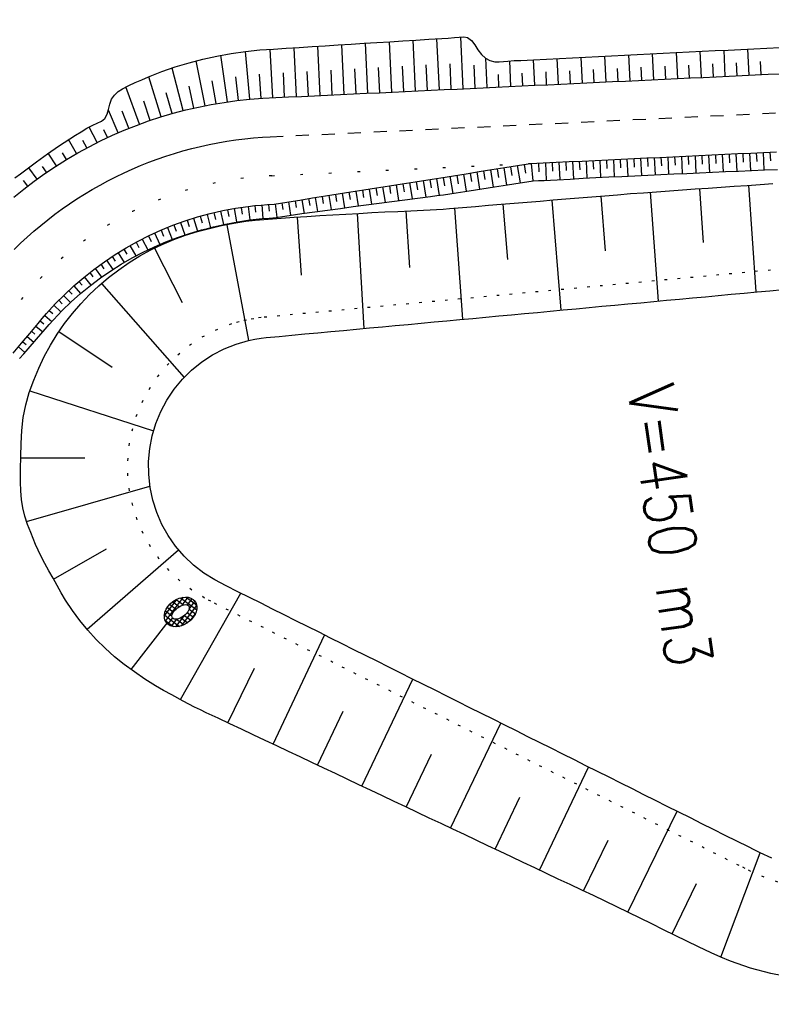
# Model space of a CAD drawing. Extents: x 446457 to 447032, y 444506 to 445688.
# Tile 35 of 43: x 446556 to 446585, y 445551 to 445589. Entities that reach past the tile are written whole.
import ezdxf

# ---------------------------------------------------------------- set-up
doc = ezdxf.new("R2010")
doc.units = 0
doc.header["$LTSCALE"] = 2
doc.header["$MEASUREMENT"] = 0
for name, pattern in [('ACAD_ISO10W100W', [0.5, 0.25, -0.25]), ('AUSGEZOGEN', [0]), ('PUNKTX2', [0.5, 0, -0.5])]:
    doc.linetypes.add(name, pattern=pattern)
doc.layers.get('0').update_dxf_attribs({"linetype": 'AUSGEZOGEN'})
for name, color, linetype in [('Dränagesystem_neu', 15, 'CONTINUOUS'), ('FBR', 8, 'CONTINUOUS'), ('RRB_41-203', 15, 'CONTINUOUS'), ('Zufahrt_Nord_RRB_41-203', 15, 'CONTINUOUS')]:
    doc.layers.add(name, color=color, linetype=linetype)
doc.styles.add('ROMANS', font='romans.shx', dxfattribs={"width": 0.8})

# ---------------------------------------------------------------- blocks, each defined once
blk = doc.blocks.new('*X49')
at = {"color": 0, "linetype": 'ByBlock'}
for p, q in [((-707196, -770835), (-706928, -770568)), ((-706888, -770823), (-707101, -770610)), ((-706924, -770576), (-706986, -770513)), ((-706928, -770568), (-706830, -770469)), ((-706716, -770784), (-706924, -770576)), ((-706858, -770710), (-706646, -770497)), ((-706123, -771164), (-706819, -770469)), ((-706719, -770783), (-706505, -770569)), ((-706597, -770873), (-706387, -770663)), ((-706268, -770807), (-706511, -770564)), ((-706384, -771752), (-707204, -770932)), ((-707197, -771049), (-706858, -770710)), ((-706902, -771022), (-707175, -770749)), ((-707155, -771219), (-706909, -770973)), ((-706505, -770993), (-706289, -770777)), ((-706117, -771383), (-706502, -770997)), ((-706437, -771137), (-706209, -770909)), ((-706404, -771316), (-706148, -771060)), ((-706582, -771766), (-707168, -771180)), ((-707089, -771365), (-706865, -771141)), ((-707005, -771493), (-706791, -771279)), ((-706902, -771603), (-706693, -771393)), ((-706441, -771565), (-706113, -771238)), ((-706163, -771548), (-706404, -771308)), ((-706780, -771692), (-706560, -771472)), ((-706631, -771756), (-706441, -771565)), ((-706252, -771672), (-706464, -771460)), ((-706427, -771764), (-706371, -771708)), ((-706371, -771708), (-706134, -771471))]:
    blk.add_line(p, q, dxfattribs=at)

msp = doc.modelspace()

# ---------------------------------------------------------------- linework, layer by layer
at = {"layer": 'Dränagesystem_neu', "linetype": 'Continuous'}
for major_axis, ratio in [((0.556, 0.411), 0.718145), ((0.314, 0.232), 0.501836)]:
    msp.add_ellipse((446562.647, 445565.792), major_axis=major_axis, ratio=ratio, start_param=0, end_param=6.283185, dxfattribs=at)
at = {"layer": 'FBR'}
msp.add_lwpolyline([(446685.671, 445499.677, 0.000084), (446690.294, 445466.915, 0.000171), (446692.589, 445450.715), (446699.698, 445400.648, -0.000017), (446702.648, 445379.847, -0.000012), (446706.64, 445351.684, -0.000142), (446710.164, 445326.768, 0.000095), (446713.688, 445301.853, 0.000489), (446717.261, 445276.798, -0.000535), (446720.835, 445251.744, -0.000318), (446724.222, 445227.7, 0.000352), (446727.61, 445203.657, 0.000005), (446731.551, 445175.831, 0.000006), (446734.439, 445155.439, 0.000005), (446738.345, 445127.869, 0.000006), (446741.348, 445106.672, 0.000262)], format="xyb", dxfattribs=at)
at = {"layer": 'RRB_41-203', "linetype": 'Continuous'}
for p, q in [((446582.982, 445582.128), (446583.481, 445582.163)), ((446583.481, 445582.163), (446583.98, 445582.198)), ((446583.98, 445582.198), (446584.479, 445582.233)), ((446584.479, 445582.233), (446584.978, 445582.268)), ((446584.528, 445582.236), (446584.822, 445578.123)), ((446584.978, 445582.268), (446585.477, 445582.303)), ((446577.996, 445581.75), (446578.494, 445581.791)), ((446578.494, 445581.791), (446578.993, 445581.832)), ((446578.847, 445581.82), (446579.013, 445579.709)), ((446578.993, 445581.832), (446579.491, 445581.873)), ((446579.491, 445581.873), (446579.99, 445581.912)), ((446579.99, 445581.912), (446580.488, 445581.95)), ((446580.488, 445581.95), (446580.987, 445581.988)), ((446580.742, 445581.969), (446581.057, 445577.772)), ((446580.987, 445581.988), (446581.486, 445582.023)), ((446581.486, 445582.023), (446581.985, 445582.058)), ((446581.985, 445582.058), (446582.484, 445582.093)), ((446582.484, 445582.093), (446582.982, 445582.128)), ((446582.639, 445582.104), (446582.787, 445580.025)), ((446573.012, 445581.341), (446573.511, 445581.382)), ((446573.511, 445581.382), (446574.009, 445581.423)), ((446574.009, 445581.423), (446574.507, 445581.464)), ((446574.507, 445581.464), (446575.006, 445581.505)), ((446575.006, 445581.505), (446575.504, 445581.546)), ((446575.065, 445581.51), (446575.239, 445579.378)), ((446575.504, 445581.546), (446576.003, 445581.587)), ((446576.003, 445581.587), (446576.501, 445581.628)), ((446576.501, 445581.628), (446576.999, 445581.669)), ((446576.953, 445581.665), (446577.299, 445577.422)), ((446576.999, 445581.669), (446577.498, 445581.71)), ((446577.498, 445581.71), (446577.996, 445581.75)), ((446566.519, 445580.968), (446567.018, 445581.005)), ((446567.018, 445581.005), (446567.517, 445581.034)), ((446567.142, 445581.012), (446567.295, 445578.765)), ((446567.517, 445581.034), (446568.017, 445581.064)), ((446568.017, 445581.064), (446568.516, 445581.093)), ((446568.516, 445581.093), (446569.016, 445581.122)), ((446569.016, 445581.122), (446569.515, 445581.152)), ((446569.447, 445581.148), (446569.705, 445576.715)), ((446569.515, 445581.152), (446570.014, 445581.181)), ((446570.014, 445581.181), (446570.514, 445581.206)), ((446570.514, 445581.206), (446571.014, 445581.23)), ((446571.014, 445581.23), (446571.514, 445581.253)), ((446571.324, 445581.244), (446571.465, 445579.068)), ((446571.514, 445581.253), (446572.014, 445581.277)), ((446572.014, 445581.277), (446572.264, 445581.287)), ((446572.264, 445581.287), (446572.514, 445581.301)), ((446572.514, 445581.301), (446572.763, 445581.32)), ((446572.763, 445581.32), (446573.012, 445581.341)), ((446573.199, 445581.357), (446573.506, 445577.069)), ((446563.295, 445580.46), (446564.224, 445580.69)), ((446564.224, 445580.69), (446564.694, 445580.776)), ((446564.427, 445580.717), (446565.265, 445576.254)), ((446564.694, 445580.776), (446565.166, 445580.851)), ((446565.166, 445580.851), (446565.522, 445580.887)), ((446565.522, 445580.887), (446566.021, 445580.927)), ((446566.021, 445580.927), (446566.519, 445580.968)), ((446562.385, 445580.146), (446562.836, 445580.314)), ((446562.836, 445580.314), (446563.295, 445580.46)), ((446561.505, 445579.744), (446561.94, 445579.956)), ((446561.94, 445579.956), (446562.385, 445580.146)), ((446560.663, 445579.257), (446561.078, 445579.511)), ((446561.078, 445579.511), (446561.505, 445579.744)), ((446561.637, 445579.81), (446562.702, 445577.721)), ((446560.26, 445578.98), (446560.663, 445579.257)), ((446559.871, 445578.683), (446560.26, 445578.98)), ((446559.14, 445578.027), (446559.497, 445578.365)), ((446559.497, 445578.365), (446559.871, 445578.683)), ((446559.598, 445578.453), (446562.784, 445574.831)), ((446558.799, 445577.67), (446559.14, 445578.027)), ((446582.87, 445577.941), (446583.368, 445577.987)), ((446583.368, 445577.987), (446583.866, 445578.034)), ((446583.866, 445578.034), (446584.364, 445578.08)), ((446584.364, 445578.08), (446584.862, 445578.126)), ((446584.862, 445578.126), (446585.359, 445578.173)), ((446585.359, 445578.173), (446585.857, 445578.219)), ((446558.477, 445577.295), (446558.799, 445577.67)), ((446578.887, 445577.57), (446579.385, 445577.616)), ((446579.385, 445577.616), (446579.883, 445577.663)), ((446579.883, 445577.663), (446580.381, 445577.709)), ((446580.381, 445577.709), (446580.879, 445577.755)), ((446580.879, 445577.755), (446581.377, 445577.802)), ((446581.377, 445577.802), (446581.874, 445577.848)), ((446581.874, 445577.848), (446582.372, 445577.895)), ((446582.372, 445577.895), (446582.87, 445577.941)), ((446558.174, 445576.903), (446558.477, 445577.295)), ((446574.905, 445577.199), (446575.402, 445577.246)), ((446575.402, 445577.246), (446575.9, 445577.292)), ((446575.9, 445577.292), (446576.398, 445577.338)), ((446576.398, 445577.338), (446576.896, 445577.385)), ((446576.896, 445577.385), (446577.394, 445577.431)), ((446577.394, 445577.431), (446577.892, 445577.477)), ((446577.892, 445577.477), (446578.39, 445577.524)), ((446578.39, 445577.524), (446578.887, 445577.57)), ((446557.892, 445576.495), (446558.174, 445576.903)), ((446570.424, 445576.782), (446570.922, 445576.828)), ((446570.922, 445576.828), (446571.42, 445576.875)), ((446571.42, 445576.875), (446571.918, 445576.921)), ((446571.918, 445576.921), (446572.415, 445576.967)), ((446572.415, 445576.967), (446572.913, 445577.014)), ((446572.913, 445577.014), (446573.411, 445577.06)), ((446573.411, 445577.06), (446573.909, 445577.106)), ((446573.909, 445577.106), (446574.407, 445577.153)), ((446574.407, 445577.153), (446574.905, 445577.199)), ((446557.63, 445576.072), (446557.892, 445576.495)), ((446557.958, 445576.594), (446560.006, 445575.219)), ((446566.441, 445576.411), (446566.939, 445576.457)), ((446566.939, 445576.457), (446567.437, 445576.504)), ((446567.437, 445576.504), (446567.935, 445576.55)), ((446567.935, 445576.55), (446568.433, 445576.597)), ((446568.433, 445576.597), (446568.93, 445576.643)), ((446568.93, 445576.643), (446569.428, 445576.689)), ((446569.428, 445576.689), (446569.926, 445576.736)), ((446569.926, 445576.736), (446570.424, 445576.782)), ((446557.392, 445575.635), (446557.63, 445576.072)), ((446564.321, 445575.93), (446564.785, 445576.116)), ((446564.785, 445576.116), (446565.265, 445576.254)), ((446565.265, 445576.254), (446565.51, 445576.303)), ((446565.51, 445576.303), (446565.757, 445576.344)), ((446565.757, 445576.344), (446565.943, 445576.365)), ((446565.943, 445576.365), (446566.441, 445576.411)), ((446563.46, 445575.425), (446563.878, 445575.699)), ((446563.878, 445575.699), (446564.321, 445575.93)), ((446557.178, 445575.184), (446557.392, 445575.635)), ((446563.071, 445575.111), (446563.46, 445575.425)), ((446556.986, 445574.723), (446557.178, 445575.184)), ((446562.716, 445574.759), (446563.071, 445575.111)), ((446556.816, 445574.252), (446556.986, 445574.723)), ((446562.398, 445574.374), (446562.716, 445574.759)), ((446556.678, 445573.771), (446556.816, 445574.252)), ((446556.835, 445574.308), (446561.605, 445572.778)), ((446562.119, 445573.959), (446562.398, 445574.374)), ((446561.884, 445573.518), (446562.119, 445573.959)), ((446556.583, 445573.28), (446556.678, 445573.771)), ((446561.694, 445573.056), (446561.884, 445573.518)), ((446556.525, 445572.783), (446556.583, 445573.28)), ((446561.551, 445572.577), (446561.694, 445573.056)), ((446556.496, 445572.285), (446556.525, 445572.783)), ((446556.483, 445571.787), (446556.496, 445572.285)), ((446561.456, 445572.086), (446561.551, 445572.577)), ((446561.411, 445571.588), (446561.456, 445572.086)), ((446556.478, 445571.291), (446556.483, 445571.787)), ((446556.482, 445571.726), (446558.951, 445571.734)), ((446561.416, 445571.088), (446561.411, 445571.588)), ((446556.482, 445570.794), (446556.478, 445571.291)), ((446556.492, 445570.461), (446556.482, 445570.794)), ((446561.47, 445570.592), (446561.416, 445571.088)), ((446556.517, 445570.129), (446556.492, 445570.461)), ((446556.714, 445569.273), (446561.464, 445570.639)), ((446561.574, 445570.103), (446561.47, 445570.592)), ((446556.567, 445569.802), (446556.517, 445570.129)), ((446561.727, 445569.627), (446561.574, 445570.103)), ((446556.647, 445569.481), (446556.567, 445569.802)), ((446561.926, 445569.168), (446561.727, 445569.627)), ((446556.752, 445569.165), (446556.647, 445569.481)), ((446556.87, 445568.853), (446556.752, 445569.165)), ((446562.17, 445568.732), (446561.926, 445569.168)), ((446557.057, 445568.396), (446556.87, 445568.853)), ((446562.456, 445568.322), (446562.17, 445568.732)), ((446557.263, 445567.949), (446557.057, 445568.396)), ((446557.75, 445567.057), (446559.789, 445568.218)), ((446559.043, 445565.124), (446562.564, 445568.188)), ((446562.781, 445567.943), (446562.456, 445568.322)), ((446557.413, 445567.66), (446557.263, 445567.949)), ((446563.143, 445567.598), (446562.781, 445567.943)), ((446557.571, 445567.376), (446557.413, 445567.66)), ((446557.731, 445567.092), (446557.571, 445567.376)), ((446563.538, 445567.291), (446563.143, 445567.598)), ((446557.886, 445566.809), (446557.731, 445567.092)), ((446563.961, 445567.025), (446563.538, 445567.291)), ((446564.182, 445566.908), (446563.961, 445567.025)), ((446558.043, 445566.527), (446557.886, 445566.809)), ((446564.405, 445566.797), (446564.182, 445566.908)), ((446564.853, 445566.573), (446564.405, 445566.797)), ((446558.208, 445566.25), (446558.043, 445566.527)), ((446558.475, 445565.848), (446558.208, 445566.25)), ((446562.64, 445562.416), (446564.972, 445566.514)), ((446565.3, 445566.35), (446564.853, 445566.573)), ((446565.747, 445566.126), (446565.3, 445566.35)), ((446558.766, 445565.461), (446558.475, 445565.848)), ((446566.194, 445565.902), (446565.747, 445566.126)), ((446566.642, 445565.679), (446566.194, 445565.902)), ((446559.074, 445565.088), (446558.766, 445565.461)), ((446567.089, 445565.455), (446566.642, 445565.679)), ((446567.536, 445565.232), (446567.089, 445565.455)), ((446559.399, 445564.731), (446559.074, 445565.088)), ((446560.739, 445563.57), (446562.172, 445565.408)), ((446567.983, 445565.008), (446567.536, 445565.232)), ((446559.742, 445564.39), (446559.399, 445564.731)), ((446566.217, 445560.693), (446568.193, 445564.903)), ((446568.43, 445564.784), (446567.983, 445565.008)), ((446568.878, 445564.561), (446568.43, 445564.784)), ((446560.101, 445564.068), (446559.742, 445564.39)), ((446569.325, 445564.337), (446568.878, 445564.561)), ((446569.772, 445564.114), (446569.325, 445564.337)), ((446560.477, 445563.765), (446560.101, 445564.068)), ((446570.219, 445563.89), (446569.772, 445564.114)), ((446560.866, 445563.478), (446560.477, 445563.765)), ((446564.47, 445561.515), (446565.501, 445563.624)), ((446570.666, 445563.666), (446570.219, 445563.89)), ((446571.114, 445563.443), (446570.666, 445563.666)), ((446561.264, 445563.204), (446560.866, 445563.478)), ((446561.673, 445562.947), (446561.264, 445563.204)), ((446569.628, 445559.081), (446571.595, 445563.202)), ((446571.561, 445563.219), (446571.114, 445563.443)), ((446572.008, 445562.996), (446571.561, 445563.219)), ((446561.987, 445562.768), (446561.673, 445562.947)), ((446572.455, 445562.772), (446572.008, 445562.996)), ((446562.305, 445562.596), (446561.987, 445562.768)), ((446562.746, 445562.359), (446562.305, 445562.596)), ((446572.903, 445562.548), (446572.455, 445562.772)), ((446573.35, 445562.325), (446572.903, 445562.548)), ((446562.965, 445562.24), (446562.746, 445562.359)), ((446563.187, 445562.123), (446562.965, 445562.24)), ((446563.411, 445562.013), (446563.187, 445562.123)), ((446573.797, 445562.101), (446573.35, 445562.325)), ((446574.244, 445561.877), (446573.797, 445562.101)), ((446563.637, 445561.906), (446563.411, 445562.013)), ((446564.09, 445561.693), (446563.637, 445561.906)), ((446564.542, 445561.48), (446564.09, 445561.693)), ((446567.923, 445559.887), (446568.908, 445561.97)), ((446574.691, 445561.654), (446574.244, 445561.877)), ((446575.139, 445561.43), (446574.691, 445561.654)), ((446564.995, 445561.268), (446564.542, 445561.48)), ((446573.052, 445557.462), (446574.983, 445561.508)), ((446575.586, 445561.207), (446575.139, 445561.43)), ((446565.448, 445561.055), (446564.995, 445561.268)), ((446565.9, 445560.842), (446565.448, 445561.055)), ((446576.033, 445560.983), (446575.586, 445561.207)), ((446576.48, 445560.759), (446576.033, 445560.983)), ((446566.353, 445560.629), (446565.9, 445560.842)), ((446566.805, 445560.416), (446566.353, 445560.629)), ((446576.927, 445560.536), (446576.48, 445560.759)), ((446577.375, 445560.312), (446576.927, 445560.536)), ((446567.257, 445560.202), (446566.805, 445560.416)), ((446567.709, 445559.988), (446567.257, 445560.202)), ((446571.34, 445558.271), (446572.315, 445560.313)), ((446577.822, 445560.089), (446577.375, 445560.312)), ((446568.161, 445559.774), (446567.709, 445559.988)), ((446568.614, 445559.561), (446568.161, 445559.774)), ((446576.476, 445555.843), (446578.372, 445559.814)), ((446578.269, 445559.865), (446577.822, 445560.089)), ((446578.716, 445559.641), (446578.269, 445559.865)), ((446569.066, 445559.347), (446568.614, 445559.561)), ((446579.164, 445559.418), (446578.716, 445559.641)), ((446579.611, 445559.194), (446579.164, 445559.418)), ((446569.518, 445559.133), (446569.066, 445559.347)), ((446569.97, 445558.919), (446569.518, 445559.133)), ((446580.058, 445558.971), (446579.611, 445559.194)), ((446570.422, 445558.705), (446569.97, 445558.919)), ((446570.874, 445558.492), (446570.422, 445558.705)), ((446574.764, 445556.652), (446575.721, 445558.657)), ((446580.505, 445558.747), (446580.058, 445558.971)), ((446580.952, 445558.523), (446580.505, 445558.747)), ((446571.326, 445558.278), (446570.874, 445558.492)), ((446571.779, 445558.064), (446571.326, 445558.278)), ((446581.4, 445558.3), (446580.952, 445558.523)), ((446581.847, 445558.076), (446581.4, 445558.3)), ((446572.231, 445557.85), (446571.779, 445558.064)), ((446579.878, 445554.226), (446581.779, 445558.11)), ((446582.294, 445557.853), (446581.847, 445558.076)), ((446572.683, 445557.637), (446572.231, 445557.85)), ((446573.135, 445557.423), (446572.683, 445557.637)), ((446582.741, 445557.629), (446582.294, 445557.853)), ((446583.188, 445557.405), (446582.741, 445557.629)), ((446573.587, 445557.209), (446573.135, 445557.423)), ((446574.039, 445556.995), (446573.587, 445557.209)), ((446583.636, 445557.182), (446583.188, 445557.405)), ((446584.083, 445556.958), (446583.636, 445557.182)), ((446574.491, 445556.781), (446574.039, 445556.995)), ((446574.943, 445556.568), (446574.491, 445556.781)), ((446578.176, 445555.04), (446579.127, 445557)), ((446584.53, 445556.735), (446584.083, 445556.958)), ((446584.753, 445556.622), (446584.53, 445556.735)), ((446575.396, 445556.354), (446574.943, 445556.568)), ((446575.848, 445556.14), (446575.396, 445556.354)), ((446583.464, 445552.483), (446584.985, 445556.508)), ((446584.977, 445556.511), (446584.753, 445556.622)), ((446585.434, 445556.308), (446584.977, 445556.511)), ((446576.3, 445555.926), (446575.848, 445556.14)), ((446576.752, 445555.713), (446576.3, 445555.926)), ((446577.204, 445555.499), (446576.752, 445555.713)), ((446577.656, 445555.285), (446577.204, 445555.499)), ((446578.108, 445555.071), (446577.656, 445555.285)), ((446581.596, 445553.381), (446582.525, 445555.327)), ((446578.561, 445554.858), (446578.108, 445555.071)), ((446579.013, 445554.645), (446578.561, 445554.858)), ((446579.465, 445554.43), (446579.013, 445554.645)), ((446579.913, 445554.209), (446579.465, 445554.43)), ((446580.361, 445553.987), (446579.913, 445554.209)), ((446580.81, 445553.766), (446580.361, 445553.987)), ((446581.259, 445553.546), (446580.81, 445553.766)), ((446581.708, 445553.326), (446581.259, 445553.546)), ((446582.157, 445553.107), (446581.708, 445553.326)), ((446582.607, 445552.888), (446582.157, 445553.107)), ((446582.848, 445552.769), (446582.607, 445552.888)), ((446583.091, 445552.652), (446582.848, 445552.769)), ((446583.462, 445552.483), (446583.091, 445552.652)), ((446583.84, 445552.328), (446583.462, 445552.483)), ((446584.609, 445552.061), (446583.84, 445552.328)), ((446585.396, 445551.852), (446584.609, 445552.061)), ((446585.86, 445551.766), (446585.396, 445551.852))]:
    msp.add_line(p, q, dxfattribs=at)
at = {"layer": 'RRB_41-203', "linetype": 'PUNKTX2'}
for p, q in [((446582.298, 445578.691), (446582.796, 445578.737)), ((446582.796, 445578.737), (446583.294, 445578.784)), ((446583.294, 445578.784), (446583.792, 445578.83)), ((446583.792, 445578.83), (446584.29, 445578.877)), ((446584.29, 445578.877), (446584.787, 445578.923)), ((446584.787, 445578.923), (446585.285, 445578.969)), ((446585.285, 445578.969), (446585.783, 445579.016)), ((446578.315, 445578.32), (446578.813, 445578.367)), ((446578.813, 445578.367), (446579.311, 445578.413)), ((446579.311, 445578.413), (446579.809, 445578.459)), ((446579.809, 445578.459), (446580.307, 445578.506)), ((446580.307, 445578.506), (446580.805, 445578.552)), ((446580.805, 445578.552), (446581.302, 445578.598)), ((446581.302, 445578.598), (446581.8, 445578.645)), ((446581.8, 445578.645), (446582.298, 445578.691)), ((446574.333, 445577.949), (446574.83, 445577.996)), ((446574.83, 445577.996), (446575.328, 445578.042)), ((446575.328, 445578.042), (446575.826, 445578.088)), ((446575.826, 445578.088), (446576.324, 445578.135)), ((446576.324, 445578.135), (446576.822, 445578.181)), ((446576.822, 445578.181), (446577.32, 445578.228)), ((446577.32, 445578.228), (446577.818, 445578.274)), ((446577.818, 445578.274), (446578.315, 445578.32)), ((446570.35, 445577.579), (446570.848, 445577.625)), ((446570.848, 445577.625), (446571.346, 445577.671)), ((446571.346, 445577.671), (446571.843, 445577.718)), ((446571.843, 445577.718), (446572.341, 445577.764)), ((446572.341, 445577.764), (446572.839, 445577.81)), ((446572.839, 445577.81), (446573.337, 445577.857)), ((446573.337, 445577.857), (446573.835, 445577.903)), ((446573.835, 445577.903), (446574.333, 445577.949)), ((446565.869, 445577.161), (446566.367, 445577.208)), ((446566.367, 445577.208), (446566.865, 445577.254)), ((446566.865, 445577.254), (446567.363, 445577.3)), ((446567.363, 445577.3), (446567.861, 445577.347)), ((446567.861, 445577.347), (446568.358, 445577.393)), ((446568.358, 445577.393), (446568.856, 445577.439)), ((446568.856, 445577.439), (446569.354, 445577.486)), ((446569.354, 445577.486), (446569.852, 445577.532)), ((446569.852, 445577.532), (446570.35, 445577.579)), ((446563.987, 445576.657), (446564.525, 445576.873)), ((446564.525, 445576.873), (446564.802, 445576.96)), ((446564.802, 445576.96), (446565.082, 445577.033)), ((446565.082, 445577.033), (446565.367, 445577.09)), ((446565.367, 445577.09), (446565.653, 445577.137)), ((446565.653, 445577.137), (446565.869, 445577.161)), ((446563.473, 445576.389), (446563.987, 445576.657)), ((446562.537, 445575.707), (446562.988, 445576.071)), ((446562.988, 445576.071), (446563.473, 445576.389)), ((446562.125, 445575.299), (446562.537, 445575.707)), ((446561.756, 445574.852), (446562.125, 445575.299)), ((446561.433, 445574.37), (446561.756, 445574.852)), ((446561.16, 445573.859), (446561.433, 445574.37)), ((446560.94, 445573.323), (446561.16, 445573.859)), ((446560.774, 445572.767), (446560.94, 445573.323)), ((446560.664, 445572.198), (446560.774, 445572.767)), ((446560.612, 445571.62), (446560.664, 445572.198)), ((446560.617, 445571.041), (446560.612, 445571.62)), ((446560.681, 445570.464), (446560.617, 445571.041)), ((446560.801, 445569.897), (446560.681, 445570.464)), ((446560.978, 445569.345), (446560.801, 445569.897)), ((446561.209, 445568.813), (446560.978, 445569.345)), ((446561.492, 445568.307), (446561.209, 445568.813)), ((446561.824, 445567.832), (446561.492, 445568.307)), ((446562.201, 445567.392), (446561.824, 445567.832)), ((446562.621, 445566.992), (446562.201, 445567.392)), ((446563.079, 445566.636), (446562.621, 445566.992)), ((446563.57, 445566.328), (446563.079, 445566.636)), ((446563.807, 445566.202), (446563.57, 445566.328)), ((446564.048, 445566.081), (446563.807, 445566.202)), ((446564.495, 445565.858), (446564.048, 445566.081)), ((446564.942, 445565.634), (446564.495, 445565.858)), ((446565.389, 445565.41), (446564.942, 445565.634)), ((446565.837, 445565.187), (446565.389, 445565.41)), ((446566.284, 445564.963), (446565.837, 445565.187)), ((446566.731, 445564.74), (446566.284, 445564.963)), ((446567.178, 445564.516), (446566.731, 445564.74)), ((446567.625, 445564.292), (446567.178, 445564.516)), ((446568.073, 445564.069), (446567.625, 445564.292)), ((446568.52, 445563.845), (446568.073, 445564.069)), ((446568.967, 445563.622), (446568.52, 445563.845)), ((446569.414, 445563.398), (446568.967, 445563.622)), ((446569.861, 445563.174), (446569.414, 445563.398)), ((446570.309, 445562.951), (446569.861, 445563.174)), ((446570.756, 445562.727), (446570.309, 445562.951)), ((446571.203, 445562.504), (446570.756, 445562.727)), ((446571.65, 445562.28), (446571.203, 445562.504)), ((446572.098, 445562.056), (446571.65, 445562.28)), ((446572.545, 445561.833), (446572.098, 445562.056)), ((446572.992, 445561.609), (446572.545, 445561.833)), ((446573.439, 445561.386), (446572.992, 445561.609)), ((446573.886, 445561.162), (446573.439, 445561.386)), ((446574.334, 445560.938), (446573.886, 445561.162)), ((446574.781, 445560.715), (446574.334, 445560.938)), ((446575.228, 445560.491), (446574.781, 445560.715)), ((446575.675, 445560.268), (446575.228, 445560.491)), ((446576.122, 445560.044), (446575.675, 445560.268)), ((446576.57, 445559.82), (446576.122, 445560.044)), ((446577.017, 445559.597), (446576.57, 445559.82)), ((446577.464, 445559.373), (446577.017, 445559.597)), ((446577.911, 445559.149), (446577.464, 445559.373)), ((446578.359, 445558.926), (446577.911, 445559.149)), ((446578.806, 445558.702), (446578.359, 445558.926)), ((446579.253, 445558.479), (446578.806, 445558.702)), ((446579.7, 445558.255), (446579.253, 445558.479)), ((446580.147, 445558.031), (446579.7, 445558.255)), ((446580.595, 445557.808), (446580.147, 445558.031)), ((446581.042, 445557.584), (446580.595, 445557.808)), ((446581.489, 445557.361), (446581.042, 445557.584)), ((446581.936, 445557.137), (446581.489, 445557.361)), ((446582.383, 445556.913), (446581.936, 445557.137)), ((446582.831, 445556.69), (446582.383, 445556.913)), ((446583.278, 445556.466), (446582.831, 445556.69)), ((446583.725, 445556.243), (446583.278, 445556.466)), ((446584.172, 445556.019), (446583.725, 445556.243)), ((446584.399, 445555.905), (446584.172, 445556.019)), ((446584.626, 445555.792), (446584.399, 445555.905)), ((446585.137, 445555.566), (446584.626, 445555.792)), ((446585.663, 445555.377), (446585.137, 445555.566))]:
    msp.add_line(p, q, dxfattribs=at)
at = {"layer": 'Zufahrt_Nord_RRB_41-203', "linetype": 'Continuous'}
for p, q in [((446571.213, 445587.8), (446571.712, 445587.832)), ((446571.712, 445587.832), (446572.211, 445587.863)), ((446572.211, 445587.863), (446572.462, 445587.88)), ((446572.462, 445587.88), (446572.71, 445587.895)), ((446572.621, 445585.913), (446572.527, 445587.884)), ((446572.71, 445587.895), (446572.956, 445587.906)), ((446572.956, 445587.906), (446573.209, 445587.926)), ((446573.209, 445587.926), (446573.386, 445587.948)), ((446573.386, 445587.948), (446573.557, 445587.957)), ((446573.54, 445585.956), (446573.444, 445587.953)), ((446573.557, 445587.957), (446573.71, 445587.93)), ((446573.71, 445587.93), (446573.864, 445587.82)), ((446565.7, 445587.45), (446565.961, 445587.469)), ((446565.961, 445587.469), (446566.222, 445587.486)), ((446566.2, 445585.609), (446566.098, 445587.478)), ((446566.222, 445587.486), (446566.721, 445587.517)), ((446566.721, 445587.517), (446567.221, 445587.549)), ((446567.112, 445585.652), (446567.022, 445587.536)), ((446567.221, 445587.549), (446567.72, 445587.58)), ((446567.72, 445587.58), (446568.219, 445587.612)), ((446568.03, 445585.696), (446567.939, 445587.594)), ((446568.219, 445587.612), (446568.718, 445587.643)), ((446568.718, 445587.643), (446569.217, 445587.674)), ((446568.948, 445585.739), (446568.857, 445587.652)), ((446569.217, 445587.674), (446569.716, 445587.706)), ((446569.716, 445587.706), (446570.215, 445587.737)), ((446569.867, 445585.783), (446569.774, 445587.71)), ((446570.215, 445587.737), (446570.714, 445587.769)), ((446570.785, 445585.826), (446570.692, 445587.767)), ((446570.714, 445587.769), (446571.213, 445587.8)), ((446571.703, 445585.87), (446571.609, 445587.825)), ((446573.864, 445587.82), (446573.989, 445587.65)), ((446573.989, 445587.65), (446574.107, 445587.455)), ((446574.107, 445587.455), (446574.242, 445587.271)), ((446583.744, 445587.448), (446584.243, 445587.473)), ((446584.243, 445587.473), (446584.742, 445587.499)), ((446584.559, 445586.478), (446584.51, 445587.487)), ((446584.742, 445587.499), (446585.242, 445587.524)), ((446585.242, 445587.524), (446585.741, 445587.549)), ((446562.971, 445586.956), (446563.507, 445587.097)), ((446563.507, 445587.097), (446564.049, 445587.217)), ((446564.049, 445587.217), (446564.595, 445587.316)), ((446564.45, 445585.45), (446564.193, 445587.244)), ((446564.595, 445587.316), (446565.146, 445587.394)), ((446565.146, 445587.394), (446565.7, 445587.45)), ((446565.314, 445585.552), (446565.151, 445587.394)), ((446574.242, 445587.271), (446574.393, 445587.137)), ((446574.393, 445587.137), (446574.567, 445587.046)), ((446574.458, 445586), (446574.404, 445587.132)), ((446576.253, 445587.071), (446576.753, 445587.096)), ((446576.753, 445587.096), (446577.252, 445587.121)), ((446577.213, 445586.13), (446577.165, 445587.117)), ((446577.252, 445587.121), (446577.751, 445587.146)), ((446577.751, 445587.146), (446578.251, 445587.172)), ((446578.131, 445586.174), (446578.083, 445587.163)), ((446578.251, 445587.172), (446578.75, 445587.197)), ((446578.75, 445587.197), (446579.249, 445587.222)), ((446579.049, 445586.217), (446579.002, 445587.209)), ((446579.249, 445587.222), (446579.749, 445587.247)), ((446579.749, 445587.247), (446580.248, 445587.272)), ((446579.967, 445586.261), (446579.92, 445587.256)), ((446580.248, 445587.272), (446580.748, 445587.297)), ((446580.748, 445587.297), (446581.247, 445587.322)), ((446580.886, 445586.304), (446580.838, 445587.302)), ((446581.247, 445587.322), (446581.746, 445587.348)), ((446581.746, 445587.348), (446582.246, 445587.373)), ((446581.804, 445586.348), (446581.756, 445587.348)), ((446582.246, 445587.373), (446582.745, 445587.398)), ((446582.722, 445586.391), (446582.674, 445587.394)), ((446582.745, 445587.398), (446583.244, 445587.423)), ((446583.244, 445587.423), (446583.744, 445587.448)), ((446583.64, 445586.435), (446583.592, 445587.441)), ((446561.919, 445586.614), (446562.441, 445586.795)), ((446562.74, 445585.111), (446562.32, 445586.754)), ((446562.441, 445586.795), (446562.971, 445586.956)), ((446563.589, 445585.303), (446563.25, 445587.032)), ((446569.407, 445585.761), (446569.362, 445586.721)), ((446570.326, 445585.804), (446570.279, 445586.771)), ((446571.244, 445585.848), (446571.197, 445586.822)), ((446572.162, 445585.891), (446572.115, 445586.873)), ((446573.08, 445585.935), (446573.033, 445586.921)), ((446573.999, 445585.978), (446573.956, 445586.869)), ((446574.567, 445587.046), (446574.755, 445586.998)), ((446574.755, 445586.998), (446574.92, 445586.991)), ((446574.92, 445586.991), (446575.087, 445587.004)), ((446575.087, 445587.004), (446575.254, 445587.023)), ((446575.254, 445587.023), (446575.504, 445587.038)), ((446575.376, 445586.043), (446575.329, 445587.029)), ((446575.504, 445587.038), (446575.754, 445587.046)), ((446575.754, 445587.046), (446576.003, 445587.057)), ((446576.003, 445587.057), (446576.253, 445587.071)), ((446576.294, 445586.087), (446576.247, 445587.071)), ((446579.508, 445586.239), (446579.484, 445586.736)), ((446580.426, 445586.282), (446580.403, 445586.781)), ((446581.345, 445586.326), (446581.321, 445586.825)), ((446582.263, 445586.369), (446582.239, 445586.87)), ((446583.181, 445586.413), (446583.157, 445586.915)), ((446584.099, 445586.456), (446584.075, 445586.96)), ((446585.018, 445586.5), (446584.994, 445587.005)), ((446561.152, 445586.305), (446561.405, 445586.414)), ((446561.405, 445586.414), (446561.919, 445586.614)), ((446561.895, 445584.872), (446561.417, 445586.419)), ((446564.88, 445585.506), (446564.776, 445586.417)), ((446565.753, 445585.585), (446565.69, 445586.515)), ((446566.653, 445585.63), (446566.608, 445586.569)), ((446567.571, 445585.674), (446567.526, 445586.619)), ((446568.489, 445585.717), (446568.444, 445586.67)), ((446574.917, 445586.022), (446574.894, 445586.506)), ((446575.835, 445586.065), (446575.812, 445586.556)), ((446576.753, 445586.109), (446576.73, 445586.601)), ((446577.672, 445586.152), (446577.648, 445586.646)), ((446578.59, 445586.195), (446578.566, 445586.691)), ((446580.795, 445586.3), (446581.294, 445586.323)), ((446581.294, 445586.323), (446581.794, 445586.347)), ((446581.794, 445586.347), (446582.293, 445586.371)), ((446582.293, 445586.371), (446582.792, 445586.394)), ((446582.792, 445586.394), (446583.292, 445586.418)), ((446583.292, 445586.418), (446583.791, 445586.442)), ((446583.791, 445586.442), (446584.291, 445586.465)), ((446584.291, 445586.465), (446584.79, 445586.489)), ((446584.79, 445586.489), (446585.29, 445586.513)), ((446585.29, 445586.513), (446585.789, 445586.536)), ((446560.239, 445585.845), (446560.405, 445585.957)), ((446560.405, 445585.957), (446560.649, 445586.084)), ((446561.066, 445584.589), (446560.533, 445586.027)), ((446560.649, 445586.084), (446560.9, 445586.194)), ((446560.9, 445586.194), (446561.152, 445586.305)), ((446563.162, 445585.212), (446562.973, 445586.057)), ((446564.02, 445585.382), (446563.869, 445586.264)), ((446572.804, 445585.922), (446573.303, 445585.945)), ((446573.303, 445585.945), (446573.803, 445585.969)), ((446573.803, 445585.969), (446574.302, 445585.993)), ((446574.302, 445585.993), (446574.801, 445586.016)), ((446574.801, 445586.016), (446575.301, 445586.04)), ((446575.301, 445586.04), (446575.8, 445586.063)), ((446575.8, 445586.063), (446576.3, 445586.087)), ((446576.3, 445586.087), (446576.799, 445586.111)), ((446576.799, 445586.111), (446577.299, 445586.134)), ((446577.299, 445586.134), (446577.798, 445586.158)), ((446577.798, 445586.158), (446578.298, 445586.182)), ((446578.298, 445586.182), (446578.797, 445586.205)), ((446578.797, 445586.205), (446579.296, 445586.229)), ((446579.296, 445586.229), (446579.796, 445586.253)), ((446579.796, 445586.253), (446580.295, 445586.276)), ((446580.295, 445586.276), (446580.795, 445586.3)), ((446559.983, 445585.549), (446560.093, 445585.711)), ((446560.093, 445585.711), (446560.239, 445585.845)), ((446562.317, 445584.997), (446562.091, 445585.796)), ((446565.313, 445585.552), (446565.812, 445585.589)), ((446565.812, 445585.589), (446566.311, 445585.614)), ((446566.311, 445585.614), (446566.81, 445585.638)), ((446566.81, 445585.638), (446567.31, 445585.662)), ((446567.31, 445585.662), (446567.809, 445585.685)), ((446567.809, 445585.685), (446568.309, 445585.709)), ((446568.309, 445585.709), (446568.808, 445585.733)), ((446568.808, 445585.733), (446569.308, 445585.756)), ((446569.308, 445585.756), (446569.807, 445585.78)), ((446569.807, 445585.78), (446570.306, 445585.803)), ((446570.306, 445585.803), (446570.806, 445585.827)), ((446570.806, 445585.827), (446571.305, 445585.851)), ((446571.305, 445585.851), (446571.805, 445585.874)), ((446571.805, 445585.874), (446572.304, 445585.898)), ((446572.304, 445585.898), (446572.804, 445585.922)), ((446559.87, 445585.16), (446559.916, 445585.359)), ((446559.916, 445585.359), (446559.983, 445585.549)), ((446561.477, 445584.735), (446561.226, 445585.481)), ((446562.85, 445585.139), (446563.337, 445585.251)), ((446563.337, 445585.251), (446563.827, 445585.349)), ((446563.827, 445585.349), (446564.32, 445585.431)), ((446564.32, 445585.431), (446564.816, 445585.499)), ((446564.816, 445585.499), (446565.313, 445585.552)), ((446559.596, 445584.707), (446559.725, 445584.811)), ((446559.725, 445584.811), (446559.816, 445584.97)), ((446559.816, 445584.97), (446559.87, 445585.16)), ((446560.245, 445584.26), (446559.863, 445585.133)), ((446560.658, 445584.432), (446560.391, 445585.087)), ((446561.412, 445584.714), (446561.887, 445584.87)), ((446561.887, 445584.87), (446562.366, 445585.012)), ((446562.366, 445585.012), (446562.85, 445585.139)), ((446558.817, 445584.296), (446559.037, 445584.43)), ((446559.037, 445584.43), (446559.27, 445584.554)), ((446559.428, 445583.879), (446559.128, 445584.481)), ((446559.27, 445584.554), (446559.437, 445584.627)), ((446559.437, 445584.627), (446559.596, 445584.707)), ((446560.477, 445584.358), (446560.942, 445584.543)), ((446560.942, 445584.543), (446561.412, 445584.714)), ((446558.373, 445584.026), (446558.596, 445584.162)), ((446558.596, 445584.162), (446558.817, 445584.296)), ((446559.566, 445583.947), (446560.018, 445584.16)), ((446559.834, 445584.075), (446559.692, 445584.378)), ((446560.018, 445584.16), (446560.477, 445584.358)), ((446557.513, 445583.446), (446557.939, 445583.742)), ((446557.939, 445583.742), (446558.373, 445584.026)), ((446558.635, 445583.455), (446558.323, 445583.994)), ((446558.681, 445583.482), (446559.12, 445583.721)), ((446559.029, 445583.672), (446558.876, 445583.956)), ((446559.12, 445583.721), (446559.566, 445583.947)), ((446557.098, 445583.137), (446557.513, 445583.446)), ((446557.861, 445582.986), (446557.549, 445583.471)), ((446558.245, 445583.226), (446558.089, 445583.482)), ((446558.249, 445583.229), (446558.681, 445583.482)), ((446580.122, 445583.265), (446580.621, 445583.288)), ((446580.621, 445583.288), (446581.121, 445583.312)), ((446580.637, 445583.289), (446580.653, 445582.958)), ((446580.899, 445583.301), (446580.931, 445582.639)), ((446581.121, 445583.312), (446581.62, 445583.336)), ((446581.161, 445583.314), (446581.178, 445582.983)), ((446581.424, 445583.326), (446581.456, 445582.664)), ((446581.62, 445583.336), (446582.12, 445583.359)), ((446581.686, 445583.339), (446581.702, 445583.008)), ((446581.948, 445583.351), (446581.981, 445582.688)), ((446582.12, 445583.359), (446582.619, 445583.383)), ((446582.211, 445583.363), (446582.227, 445583.031)), ((446582.473, 445583.376), (446582.506, 445582.711)), ((446582.619, 445583.383), (446583.119, 445583.406)), ((446582.736, 445583.388), (446582.752, 445583.055)), ((446582.998, 445583.401), (446583.031, 445582.733)), ((446583.119, 445583.406), (446583.618, 445583.43)), ((446583.26, 445583.413), (446583.277, 445583.079)), ((446583.523, 445583.426), (446583.555, 445582.756)), ((446583.618, 445583.43), (446584.117, 445583.454)), ((446583.785, 445583.438), (446583.801, 445583.103)), ((446584.047, 445583.45), (446584.08, 445582.779)), ((446584.117, 445583.454), (446584.617, 445583.477)), ((446584.31, 445583.463), (446584.326, 445583.126)), ((446584.572, 445583.475), (446584.605, 445582.802)), ((446584.617, 445583.477), (446585.116, 445583.501)), ((446584.834, 445583.488), (446584.851, 445583.15)), ((446585.097, 445583.5), (446585.13, 445582.824)), ((446585.116, 445583.501), (446585.616, 445583.525)), ((446585.359, 445583.512), (446585.376, 445583.174)), ((446556.685, 445582.826), (446556.892, 445582.981)), ((446557.115, 445582.475), (446556.8, 445582.911)), ((446556.892, 445582.981), (446557.098, 445583.137)), ((446557.484, 445582.735), (446557.328, 445582.965)), ((446557.411, 445582.685), (446557.826, 445582.963)), ((446557.826, 445582.963), (446558.249, 445583.229)), ((446574.645, 445582.838), (446575.139, 445582.916)), ((446575.104, 445582.911), (446575.208, 445582.245)), ((446575.139, 445582.916), (446575.386, 445582.954)), ((446575.362, 445582.951), (446575.416, 445582.617)), ((446575.386, 445582.954), (446575.633, 445582.994)), ((446575.62, 445582.992), (446575.73, 445582.325)), ((446575.633, 445582.994), (446575.879, 445583.038)), ((446575.879, 445583.038), (446576.127, 445583.073)), ((446575.886, 445583.039), (446575.934, 445582.704)), ((446576.127, 445583.073), (446576.376, 445583.09)), ((446576.161, 445583.076), (446576.225, 445582.403)), ((446576.376, 445583.09), (446576.626, 445583.099)), ((446576.438, 445583.093), (446576.455, 445582.756)), ((446576.626, 445583.099), (446576.876, 445583.11)), ((446576.704, 445583.102), (446576.731, 445582.428)), ((446576.876, 445583.11), (446577.125, 445583.123)), ((446576.965, 445583.115), (446576.98, 445582.778)), ((446577.125, 445583.123), (446577.625, 445583.146)), ((446577.226, 445583.128), (446577.259, 445582.456)), ((446577.488, 445583.14), (446577.505, 445582.805)), ((446577.625, 445583.146), (446578.124, 445583.17)), ((446577.751, 445583.152), (446577.783, 445582.484)), ((446578.013, 445583.165), (446578.029, 445582.831)), ((446578.124, 445583.17), (446578.624, 445583.194)), ((446578.275, 445583.177), (446578.308, 445582.511)), ((446578.538, 445583.19), (446578.554, 445582.857)), ((446578.624, 445583.194), (446579.123, 445583.217)), ((446578.8, 445583.202), (446578.833, 445582.538)), ((446579.062, 445583.214), (446579.079, 445582.883)), ((446579.123, 445583.217), (446579.623, 445583.241)), ((446579.325, 445583.227), (446579.357, 445582.565)), ((446579.587, 445583.239), (446579.603, 445582.908)), ((446579.623, 445583.241), (446580.122, 445583.265)), ((446579.85, 445583.252), (446579.882, 445582.589)), ((446580.112, 445583.264), (446580.128, 445582.933)), ((446580.374, 445583.277), (446580.407, 445582.614)), ((446556.263, 445582.528), (446556.474, 445582.677)), ((446556.474, 445582.677), (446556.685, 445582.826)), ((446557.004, 445582.394), (446557.411, 445582.685)), ((446572.176, 445582.448), (446572.67, 445582.526)), ((446572.67, 445582.526), (446573.164, 445582.604)), ((446572.768, 445582.541), (446572.821, 445582.213)), ((446573.027, 445582.582), (446573.133, 445581.924)), ((446573.164, 445582.604), (446573.657, 445582.682)), ((446573.287, 445582.623), (446573.339, 445582.294)), ((446573.546, 445582.664), (446573.652, 445582.005)), ((446573.657, 445582.682), (446574.151, 445582.76)), ((446573.806, 445582.706), (446573.858, 445582.375)), ((446574.065, 445582.747), (446574.171, 445582.085)), ((446574.151, 445582.76), (446574.645, 445582.838)), ((446574.324, 445582.787), (446574.378, 445582.456)), ((446574.584, 445582.829), (446574.69, 445582.165)), ((446574.843, 445582.87), (446574.896, 445582.538)), ((446578.156, 445582.503), (446578.655, 445582.529)), ((446578.655, 445582.529), (446579.154, 445582.555)), ((446579.154, 445582.555), (446579.654, 445582.579)), ((446579.654, 445582.579), (446580.153, 445582.602)), ((446580.153, 445582.602), (446580.653, 445582.626)), ((446580.653, 445582.626), (446581.152, 445582.65)), ((446581.152, 445582.65), (446581.652, 445582.674)), ((446581.652, 445582.674), (446582.151, 445582.695)), ((446582.151, 445582.695), (446582.651, 445582.717)), ((446582.651, 445582.717), (446583.15, 445582.739)), ((446583.15, 445582.739), (446583.65, 445582.76)), ((446583.65, 445582.76), (446584.149, 445582.782)), ((446584.149, 445582.782), (446584.649, 445582.803)), ((446584.649, 445582.803), (446585.148, 445582.825)), ((446585.148, 445582.825), (446585.648, 445582.847)), ((446556.754, 445582.205), (446556.586, 445582.422)), ((446556.606, 445582.091), (446557.004, 445582.394)), ((446570.2, 445582.135), (446570.694, 445582.213)), ((446570.433, 445582.172), (446570.528, 445581.579)), ((446570.692, 445582.213), (446570.74, 445581.913)), ((446570.694, 445582.213), (446571.188, 445582.292)), ((446570.952, 445582.254), (446571.049, 445581.647)), ((446571.188, 445582.292), (446571.682, 445582.37)), ((446571.211, 445582.295), (446571.261, 445581.988)), ((446571.471, 445582.336), (446571.57, 445581.714)), ((446571.682, 445582.37), (446572.176, 445582.448)), ((446571.73, 445582.377), (446571.781, 445582.062)), ((446571.99, 445582.418), (446572.092, 445581.781)), ((446572.249, 445582.459), (446572.301, 445582.137)), ((446572.508, 445582.5), (446572.613, 445581.847)), ((446574.256, 445582.098), (446574.75, 445582.174)), ((446574.75, 445582.174), (446575.244, 445582.251)), ((446575.244, 445582.251), (446575.492, 445582.287)), ((446575.492, 445582.287), (446575.738, 445582.327)), ((446575.738, 445582.327), (446575.985, 445582.37)), ((446575.985, 445582.37), (446576.233, 445582.404)), ((446576.233, 445582.404), (446576.445, 445582.417)), ((446576.445, 445582.417), (446576.658, 445582.425)), ((446576.658, 445582.425), (446576.908, 445582.437)), ((446576.908, 445582.437), (446577.157, 445582.451)), ((446577.157, 445582.451), (446577.656, 445582.477)), ((446577.656, 445582.477), (446578.156, 445582.503)), ((446556.218, 445581.776), (446556.606, 445582.091)), ((446567.731, 445581.745), (446568.225, 445581.823)), ((446567.839, 445581.762), (446567.925, 445581.224)), ((446568.098, 445581.803), (446568.142, 445581.531)), ((446568.225, 445581.823), (446568.719, 445581.901)), ((446568.358, 445581.844), (446568.445, 445581.296)), ((446568.617, 445581.885), (446568.661, 445581.608)), ((446568.719, 445581.901), (446569.213, 445581.979)), ((446568.876, 445581.926), (446568.966, 445581.367)), ((446569.136, 445581.967), (446569.181, 445581.685)), ((446569.213, 445581.979), (446569.707, 445582.057)), ((446569.395, 445582.008), (446569.487, 445581.438)), ((446569.655, 445582.049), (446569.701, 445581.761)), ((446569.707, 445582.057), (446570.2, 445582.135)), ((446569.914, 445582.09), (446570.007, 445581.509)), ((446570.174, 445582.131), (446570.221, 445581.838)), ((446571.781, 445581.741), (446572.278, 445581.805)), ((446572.278, 445581.805), (446572.526, 445581.836)), ((446572.526, 445581.836), (446572.774, 445581.869)), ((446572.774, 445581.869), (446573.021, 445581.906)), ((446573.021, 445581.906), (446573.268, 445581.945)), ((446573.268, 445581.945), (446573.762, 445582.022)), ((446573.762, 445582.022), (446574.256, 445582.098)), ((446564.759, 445581.35), (446565.254, 445581.422)), ((446564.978, 445581.384), (446565.018, 445581.124)), ((446565.245, 445581.421), (446565.312, 445580.902)), ((446565.254, 445581.422), (446565.502, 445581.452)), ((446565.502, 445581.452), (446565.751, 445581.474)), ((446565.512, 445581.453), (446565.539, 445581.193)), ((446565.751, 445581.474), (446566.001, 445581.49)), ((446565.78, 445581.476), (446565.821, 445580.958)), ((446566.001, 445581.49), (446566.249, 445581.51)), ((446566.04, 445581.493), (446566.062, 445581.234)), ((446566.249, 445581.51), (446566.497, 445581.546)), ((446566.293, 445581.516), (446566.354, 445581.001)), ((446566.497, 445581.546), (446566.743, 445581.589)), ((446566.544, 445581.554), (446566.583, 445581.297)), ((446566.743, 445581.589), (446566.99, 445581.629)), ((446566.801, 445581.598), (446566.884, 445581.083)), ((446566.99, 445581.629), (446567.237, 445581.667)), ((446567.061, 445581.64), (446567.102, 445581.379)), ((446567.237, 445581.667), (446567.731, 445581.745)), ((446567.321, 445581.68), (446567.403, 445581.153)), ((446567.579, 445581.721), (446567.622, 445581.455)), ((446568.807, 445581.345), (446569.302, 445581.413)), ((446569.302, 445581.413), (446569.798, 445581.481)), ((446569.798, 445581.481), (446570.293, 445581.548)), ((446570.293, 445581.548), (446570.789, 445581.613)), ((446570.789, 445581.613), (446571.285, 445581.677)), ((446571.285, 445581.677), (446571.781, 445581.741)), ((446562.821, 445580.863), (446563.298, 445581.014)), ((446563.298, 445581.014), (446563.78, 445581.145)), ((446563.407, 445581.044), (446563.479, 445580.792)), ((446563.666, 445581.115), (446563.8, 445580.601)), ((446563.78, 445581.145), (446564.268, 445581.257)), ((446563.926, 445581.18), (446563.988, 445580.921)), ((446564.188, 445581.24), (446564.3, 445580.721)), ((446564.268, 445581.257), (446564.759, 445581.35)), ((446564.45, 445581.293), (446564.501, 445581.034)), ((446564.714, 445581.342), (446564.805, 445580.823)), ((446566.331, 445580.998), (446566.578, 445581.033)), ((446566.578, 445581.033), (446566.825, 445581.074)), ((446566.825, 445581.074), (446567.072, 445581.109)), ((446567.072, 445581.109), (446567.32, 445581.142)), ((446567.32, 445581.142), (446567.816, 445581.209)), ((446567.816, 445581.209), (446568.311, 445581.277)), ((446568.311, 445581.277), (446568.807, 445581.345)), ((446561.888, 445580.504), (446562.351, 445580.693)), ((446562.351, 445580.693), (446562.821, 445580.863)), ((446562.391, 445580.708), (446562.479, 445580.472)), ((446562.642, 445580.8), (446562.81, 445580.32)), ((446562.895, 445580.887), (446562.975, 445580.643)), ((446563.15, 445580.968), (446563.303, 445580.473)), ((446563.678, 445580.572), (446563.91, 445580.628)), ((446563.91, 445580.628), (446564.143, 445580.684)), ((446564.143, 445580.684), (446564.376, 445580.738)), ((446564.376, 445580.738), (446564.846, 445580.83)), ((446564.846, 445580.83), (446565.319, 445580.903)), ((446565.319, 445580.903), (446565.557, 445580.932)), ((446565.557, 445580.932), (446565.795, 445580.956)), ((446565.795, 445580.956), (446566.063, 445580.974)), ((446566.063, 445580.974), (446566.331, 445580.998)), ((446560.987, 445580.071), (446561.433, 445580.296)), ((446561.404, 445580.282), (446561.51, 445580.067)), ((446561.433, 445580.296), (446561.888, 445580.504)), ((446561.647, 445580.397), (446561.851, 445579.955)), ((446561.893, 445580.506), (446561.99, 445580.28)), ((446562.142, 445580.61), (446562.325, 445580.148)), ((446562.531, 445580.224), (446562.986, 445580.378)), ((446562.986, 445580.378), (446563.446, 445580.512)), ((446563.446, 445580.512), (446563.678, 445580.572)), ((446560.55, 445579.827), (446560.987, 445580.071)), ((446560.694, 445579.91), (446560.921, 445579.512)), ((446560.928, 445580.039), (446561.039, 445579.835)), ((446561.165, 445580.163), (446561.382, 445579.744)), ((446561.206, 445579.659), (446561.641, 445579.864)), ((446561.641, 445579.864), (446562.083, 445580.052)), ((446562.083, 445580.052), (446562.531, 445580.224)), ((446559.708, 445579.289), (446560.124, 445579.567)), ((446560.01, 445579.493), (446560.13, 445579.31)), ((446560.124, 445579.567), (446560.55, 445579.827)), ((446560.235, 445579.636), (446560.47, 445579.261)), ((446560.464, 445579.776), (446560.579, 445579.582)), ((446560.779, 445579.437), (446561.206, 445579.659)), ((446559.304, 445578.995), (446559.708, 445579.289)), ((446559.57, 445579.191), (446559.693, 445579.019)), ((446559.789, 445579.344), (446560.03, 445578.989)), ((446559.952, 445578.939), (446560.361, 445579.196)), ((446560.361, 445579.196), (446560.779, 445579.437)), ((446558.912, 445578.684), (446559.304, 445578.995)), ((446559.143, 445578.87), (446559.269, 445578.708)), ((446559.355, 445579.033), (446559.603, 445578.699)), ((446559.555, 445578.665), (446559.952, 445578.939)), ((446558.167, 445578.018), (446558.533, 445578.359)), ((446558.529, 445578.355), (446558.791, 445578.064)), ((446558.533, 445578.359), (446558.912, 445578.684)), ((446558.73, 445578.531), (446558.859, 445578.38)), ((446558.794, 445578.067), (446559.168, 445578.374)), ((446558.935, 445578.703), (446559.189, 445578.39)), ((446559.168, 445578.374), (446559.555, 445578.665)), ((446557.815, 445577.662), (446558.167, 445578.018)), ((446558.139, 445577.99), (446558.405, 445577.719)), ((446558.331, 445578.174), (446558.464, 445578.034)), ((446558.432, 445577.745), (446558.794, 445578.067)), ((446557.478, 445577.293), (446557.815, 445577.662)), ((446557.766, 445577.609), (446558.036, 445577.358)), ((446557.95, 445577.802), (446558.085, 445577.671)), ((446558.084, 445577.407), (446558.432, 445577.745)), ((446557.316, 445577.103), (446557.478, 445577.293)), ((446557.41, 445577.214), (446557.681, 445576.98)), ((446557.585, 445577.413), (446557.721, 445577.292)), ((446557.749, 445577.055), (446558.084, 445577.407)), ((446556.834, 445576.528), (446557.155, 445576.912)), ((446557.155, 445576.912), (446557.316, 445577.103)), ((446557.239, 445577.012), (446557.374, 445576.898)), ((446557.424, 445576.687), (446557.586, 445576.872)), ((446557.586, 445576.872), (446557.749, 445577.055)), ((446556.514, 445576.144), (446556.834, 445576.528)), ((446556.901, 445576.608), (446557.033, 445576.499)), ((446557.07, 445576.81), (446557.337, 445576.587)), ((446557.095, 445576.31), (446557.424, 445576.687)), ((446556.193, 445575.76), (446556.514, 445576.144)), ((446556.565, 445576.205), (446556.692, 445576.099)), ((446556.733, 445576.407), (446556.991, 445576.191)), ((446556.766, 445575.933), (446557.095, 445576.31)), ((446556.396, 445576.003), (446556.646, 445575.795)), ((446556.437, 445575.557), (446556.603, 445575.744)), ((446556.603, 445575.744), (446556.766, 445575.933))]:
    msp.add_line(p, q, dxfattribs=at)
at = {"layer": 'Zufahrt_Nord_RRB_41-203', "linetype": 'ACAD_ISO10W100W'}
for p, q in [((446566.094, 445584.102), (446595.061, 445585.473)), ((446565.116, 445584.024), (446565.461, 445584.059)), ((446565.461, 445584.059), (446565.806, 445584.086)), ((446565.806, 445584.086), (446566.094, 445584.102)), ((446563.074, 445583.648), (446563.41, 445583.73)), ((446563.41, 445583.73), (446563.748, 445583.805)), ((446563.748, 445583.805), (446564.088, 445583.871)), ((446564.088, 445583.871), (446564.43, 445583.93)), ((446564.43, 445583.93), (446564.772, 445583.981)), ((446564.772, 445583.981), (446565.116, 445584.024)), ((446561.749, 445583.242), (446562.077, 445583.355)), ((446562.077, 445583.355), (446562.407, 445583.461)), ((446562.407, 445583.461), (446562.739, 445583.558)), ((446562.739, 445583.558), (446563.074, 445583.648)), ((446560.784, 445582.859), (446561.103, 445582.994)), ((446561.103, 445582.994), (446561.424, 445583.122)), ((446561.424, 445583.122), (446561.749, 445583.242)), ((446559.847, 445582.409), (446560.156, 445582.566)), ((446560.156, 445582.566), (446560.468, 445582.716)), ((446560.468, 445582.716), (446560.784, 445582.859)), ((446559.241, 445582.074), (446559.542, 445582.245)), ((446559.542, 445582.245), (446559.847, 445582.409)), ((446558.651, 445581.711), (446558.944, 445581.895)), ((446558.944, 445581.895), (446559.241, 445582.074)), ((446558.078, 445581.321), (446558.362, 445581.519)), ((446558.362, 445581.519), (446558.651, 445581.711)), ((446557.524, 445580.905), (446557.799, 445581.116)), ((446557.799, 445581.116), (446558.078, 445581.321)), ((446556.99, 445580.464), (446557.254, 445580.687)), ((446557.254, 445580.687), (446557.524, 445580.905)), ((446556.73, 445580.234), (446556.99, 445580.464)), ((446556.228, 445579.757), (446556.476, 445579.999)), ((446556.476, 445579.999), (446556.73, 445580.234))]:
    msp.add_line(p, q, dxfattribs=at)
at = {"layer": 'Zufahrt_Nord_RRB_41-203', "linetype": 'PUNKTX2'}
msp.add_line((446566.165, 445582.604), (446576.24, 445583.081), dxfattribs=at)
msp.add_ellipse((446566.695, 445569.341), major_axis=(13.14, 1.848), ratio=1, start_param=1.471065, end_param=2.313511, dxfattribs=at)

# ---------------------------------------------------------------- block references
at = {"layer": 'Dränagesystem_neu', "linetype": 'Continuous', "xscale": 0.0009999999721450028, "yscale": 0.00100000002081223, "zscale": 0.0009999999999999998, "rotation": 278.0111927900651}
msp.add_blockref('*X49', (447424.727, 444973.499), dxfattribs=at)

# ---------------------------------------------------------------- texts
at = {"layer": 'RRB_41-203', "linetype": 'Continuous', "style": 'ROMANS', "oblique": 360, "width": 0.8337}
msp.add_text(' V=450 m3', height=1.8, rotation=278.0112, dxfattribs=at).set_placement((446579.727, 445575.431))

doc.saveas('drawing.dxf')
